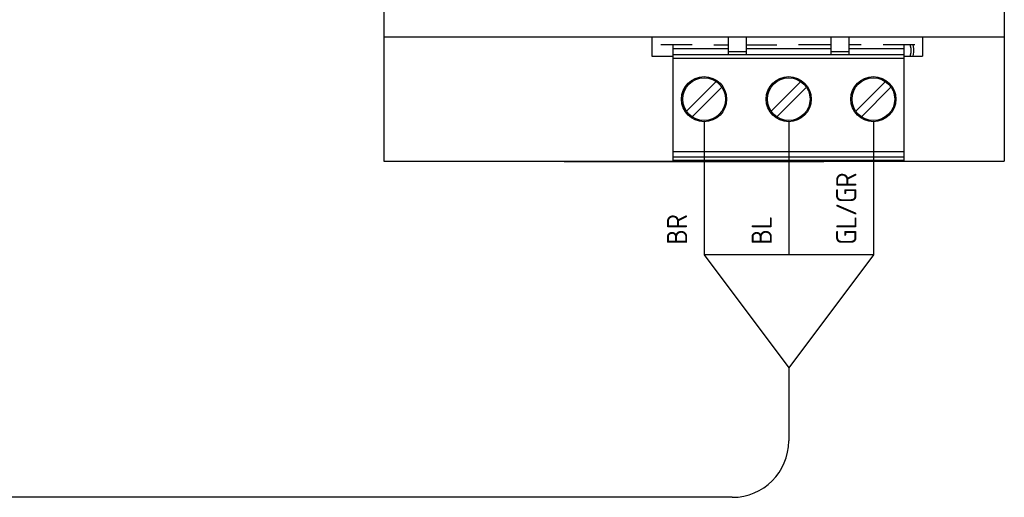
# Model space of a CAD drawing. Extents: x 0 to 420, y 0 to 297.
# Tile 3 of 12: x 103 to 146, y 115 to 136. Entities that reach past the tile are written whole.
import ezdxf

# ---------------------------------------------------------------- set-up
doc = ezdxf.new("R2010")
doc.units = 0
for name, color, linetype in [('L025', 4, 'CONTINUOUS'), ('L035', 2, 'CONTINUOUS'), ('L070', 1, 'CONTINUOUS'), ('T018', 7, 'CONTINUOUS')]:
    doc.layers.add(name, color=color, linetype=linetype)
doc.styles.add('ISO', font='ISO.SHX')

# ---------------------------------------------------------------- blocks, each defined once
blk = doc.blocks.new('quint-ps-100-240ac-24dc-5')
at = {"layer": 'L025'}
for p, q in [((0, 5.501), (27.503, 5.501)), ((11.881, 5.501), (11.881, 4.655)), ((15.273, 4.725), (15.273, 5.501)), ((16.071, 4.725), (16.071, 5.501)), ((19.823, 4.725), (19.823, 5.501)), ((20.621, 4.725), (20.621, 5.501)), ((23.873, 5.501), (23.873, 4.655)), ((13.66, 5.155), (12.275, 5.155)), ((12.828, 0.018), (12.828, 5.155)), ((12.828, 4.984), (15.273, 4.984)), ((14.634, 5.155), (15.273, 5.155)), ((15.273, 4.857), (16.071, 4.857)), ((16.071, 5.155), (17.413, 5.155)), ((16.071, 4.984), (19.823, 4.984)), ((19.823, 5.155), (18.386, 5.155)), ((19.823, 4.857), (20.621, 4.857)), ((21.165, 5.155), (20.621, 5.155)), ((20.621, 4.984), (23.067, 4.984)), ((23.532, 5.155), (22.138, 5.155)), ((23.067, 0.018), (23.067, 5.155)), ((23.374, 4.988), (23.33, 5.155)), ((23.33, 4.655), (23.374, 4.817)), ((23.374, 4.817), (23.374, 4.988)), ((23.497, 4.988), (23.461, 5.155)), ((23.461, 4.655), (23.497, 4.822)), ((23.497, 4.822), (23.497, 4.988)), ((11.881, 4.655), (12.828, 4.655)), ((12.828, 4.725), (15.273, 4.725)), ((23.067, 4.55), (12.828, 4.55)), ((15.273, 4.725), (16.071, 4.725)), ((16.071, 4.725), (19.823, 4.725)), ((19.823, 4.725), (20.621, 4.725)), ((20.621, 4.725), (23.067, 4.725)), ((23.067, 4.655), (23.873, 4.655)), ((14.73, 3.524), (13.415, 2.205)), ((18.482, 3.524), (17.167, 2.205)), ((20.919, 2.205), (22.234, 3.524)), ((13.66, 1.959), (14.975, 3.279)), ((17.421, 1.959), (18.736, 3.279)), ((22.48, 3.279), (21.173, 1.959)), ((23.067, 0.412), (12.828, 0.412)), ((23.067, 0.175), (12.828, 0.175)), ((23.067, 0.018), (12.828, 0.018)), ((7.997, -0.022), (19.508, -0.022))]:
    blk.add_line(p, q, dxfattribs=at)
for centre, radius in [((14.195, 2.744), 0.999), ((14.195, 2.744), 0.947), ((17.947, 2.744), 0.999), ((17.947, 2.744), 0.947), ((21.699, 2.744), 0.999), ((21.699, 2.744), 0.947)]:
    blk.add_circle(centre, radius, dxfattribs=at)
at = {"layer": 'L035'}
for p, q in [((0, 65.113), (0, 0)), ((27.503, 65.113), (27.503, 0)), ((0, 0), (27.503, 0))]:
    blk.add_line(p, q, dxfattribs=at)

msp = doc.modelspace()

# ---------------------------------------------------------------- linework, layer by layer
at = {"layer": 'L035'}
for p, q in [((132.9453, 131.188), (132.9453, 125.2819)), ((136.6973, 131.188), (136.6973, 125.2819)), ((140.4494, 131.188), (140.4494, 125.2819))]:
    msp.add_line(p, q, dxfattribs=at)
at = {"layer": 'L070'}
for p, q in [((140.4494, 125.2819), (132.9453, 125.2819)), ((132.9453, 125.2819), (136.6973, 120.2819)), ((140.4494, 125.2819), (136.6973, 120.2819)), ((136.6973, 120.2819), (136.6973, 117.039)), ((134.1973, 114.539), (74.7477, 114.539))]:
    msp.add_line(p, q, dxfattribs=at)
msp.add_arc((134.1973, 117.039), 2.5, 270, 0, dxfattribs=at)

# ---------------------------------------------------------------- block references
at = {"layer": 'L035'}
msp.add_blockref('quint-ps-100-240ac-24dc-5', (118.75, 129.4433), dxfattribs=at)

# ---------------------------------------------------------------- texts
at = {"layer": 'T018', "style": 'ISO'}
for s, p in [('GL/GR', (139.6994, 125.7345)), ('BR', (132.1953, 125.7345)), ('BL', (135.9473, 125.7345))]:
    msp.add_text(s, height=0.9, rotation=90, dxfattribs=at).set_placement(p)

doc.saveas('drawing.dxf')
